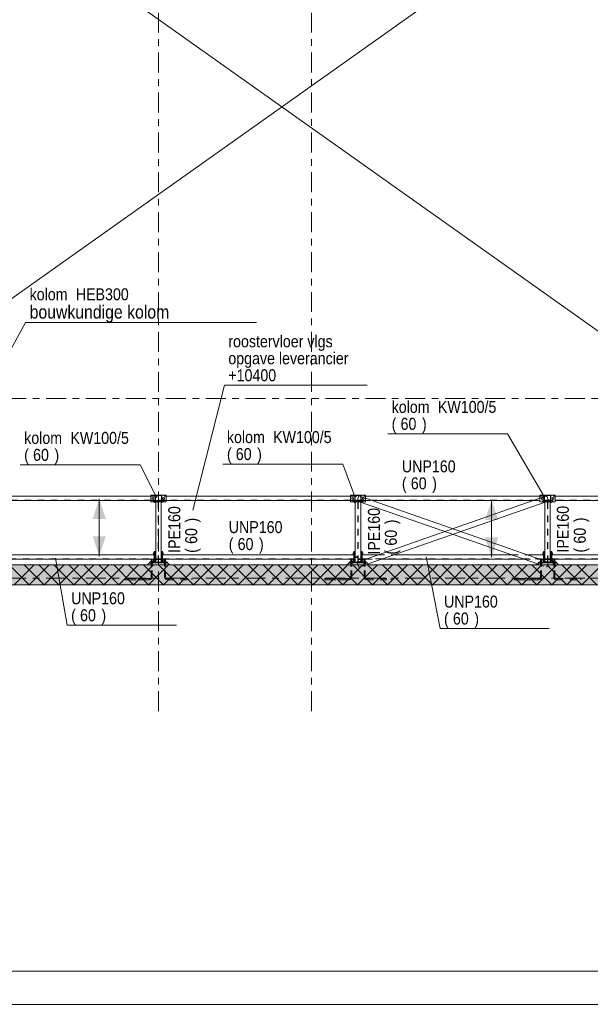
# Model space of a CAD drawing. Header units: millimetres. Extents: x -931 to -90, y -1396 to -802.
# Tile 7 of 29: x -606 to -520, y -1396 to -1248. Entities that reach past the tile are written whole.
import ezdxf

# ---------------------------------------------------------------- set-up
doc = ezdxf.new("R2010")
doc.units = ezdxf.units.MM
for name, pattern in [('XKITLINE00', [0]), ('XKITLINE01', [4, 1, -1, 1, -1]), ('XKITLINE03', [6, 3, -1, 1, -1])]:
    doc.linetypes.add(name, pattern=pattern)
for name, color, linetype, lineweight in [('Bout', 3, 'Continuous', 0), ('Grafisch object', 3, 'Continuous', 0), ('Onderdeel', 2, 'Continuous', 0), ('Onderdeel label', 2, 'Continuous', 0), ('Stramien', 4, 'Continuous', 0), ('Tekening kader', 3, 'Continuous', 0), ('Tekst', 7, 'Continuous', 0)]:
    doc.layers.add(name, color=color, linetype=linetype, lineweight=lineweight)
doc.styles.add('ARIAL', font='arial.ttf')

msp = doc.modelspace()

# ---------------------------------------------------------------- hatches: boundary and pattern name
at = {"layer": 'Grafisch object'}
for points in [[(-594.2, -1320.31), (-593.2, -1323.31), (-595.2, -1323.31)], [(-535.22, -1320.49), (-534.22, -1323.49), (-536.22, -1323.49)], [(-594.2, -1328.92), (-595.2, -1325.92), (-593.2, -1325.92)], [(-535.22, -1329.09), (-536.22, -1326.09), (-534.22, -1326.09)]]:
    msp.add_hatch(color=256, dxfattribs=at).paths.add_polyline_path(points, flags=17)
at = {"layer": 'Onderdeel'}
h = msp.add_hatch(color=256, dxfattribs=at)
h.paths.add_polyline_path([(-584.81, -1320.74), (-585.81, -1320.74), (-585.81, -1319.74), (-584.81, -1319.74)], flags=17)
h.paths.add_polyline_path([(-585.76, -1320.69), (-584.86, -1320.69), (-584.86, -1319.79), (-585.76, -1319.79)])
h = msp.add_hatch(color=256, dxfattribs=at)
h.paths.add_polyline_path([(-554.81, -1320.74), (-555.81, -1320.74), (-555.81, -1319.74), (-554.81, -1319.74)], flags=17)
h.paths.add_polyline_path([(-555.76, -1320.69), (-554.86, -1320.69), (-554.86, -1319.79), (-555.76, -1319.79)])
h = msp.add_hatch(color=256, dxfattribs=at)
h.paths.add_polyline_path([(-526.31, -1320.74), (-527.31, -1320.74), (-527.31, -1319.74), (-526.31, -1319.74)], flags=17)
h.paths.add_polyline_path([(-527.26, -1320.69), (-526.36, -1320.69), (-526.36, -1319.79), (-527.26, -1319.79)])
msp.add_hatch(color=256, dxfattribs=at).paths.add_polyline_path([(-480.82, -1333.21), (-687.81, -1333.21), (-687.81, -1330.21), (-480.82, -1330.21)], flags=17)

# ---------------------------------------------------------------- linework, layer by layer
at = {"layer": 'Bout', "linetype": 'XKITLINE00', "lineweight": 0}
for p, q in [((-586.11, -1320.1), (-586.23, -1320.17)), ((-586.23, -1320.17), (-586.23, -1320.31)), ((-586.23, -1320.31), (-586.11, -1320.38)), ((-585.99, -1320.17), (-586.11, -1320.1)), ((-586.11, -1320.38), (-585.99, -1320.31)), ((-585.99, -1320.31), (-585.99, -1320.17)), ((-584.51, -1320.1), (-584.63, -1320.17)), ((-584.63, -1320.17), (-584.63, -1320.31)), ((-584.63, -1320.31), (-584.51, -1320.38)), ((-584.39, -1320.17), (-584.51, -1320.1)), ((-584.51, -1320.38), (-584.39, -1320.31)), ((-584.39, -1320.31), (-584.39, -1320.17)), ((-556.11, -1320.1), (-556.23, -1320.17)), ((-556.23, -1320.17), (-556.23, -1320.31)), ((-556.23, -1320.31), (-556.11, -1320.38)), ((-555.99, -1320.17), (-556.11, -1320.1)), ((-556.11, -1320.38), (-555.99, -1320.31)), ((-555.99, -1320.31), (-555.99, -1320.17)), ((-554.51, -1320.1), (-554.63, -1320.17)), ((-554.63, -1320.17), (-554.63, -1320.31)), ((-554.63, -1320.31), (-554.51, -1320.38)), ((-554.39, -1320.17), (-554.51, -1320.1)), ((-554.51, -1320.38), (-554.39, -1320.31)), ((-554.39, -1320.31), (-554.39, -1320.17)), ((-527.61, -1320.1), (-527.73, -1320.17)), ((-527.73, -1320.17), (-527.73, -1320.31)), ((-527.73, -1320.31), (-527.61, -1320.38)), ((-527.49, -1320.17), (-527.61, -1320.1)), ((-527.61, -1320.38), (-527.49, -1320.31)), ((-527.49, -1320.31), (-527.49, -1320.17)), ((-526.01, -1320.1), (-526.13, -1320.17)), ((-526.13, -1320.17), (-526.13, -1320.31)), ((-526.13, -1320.31), (-526.01, -1320.38)), ((-525.89, -1320.17), (-526.01, -1320.1)), ((-526.01, -1320.38), (-525.89, -1320.31)), ((-525.89, -1320.31), (-525.89, -1320.17)), ((-585.9, -1320.77), (-585.9, -1320.87)), ((-585.9, -1320.87), (-585.72, -1320.87)), ((-585.83, -1320.87), (-585.83, -1320.77)), ((-584.73, -1320.87), (-584.9, -1320.87)), ((-584.79, -1320.87), (-584.79, -1320.77)), ((-584.73, -1320.77), (-584.73, -1320.87)), ((-555.9, -1320.77), (-555.9, -1320.87)), ((-555.9, -1320.87), (-555.72, -1320.87)), ((-555.83, -1320.87), (-555.83, -1320.77)), ((-554.73, -1320.87), (-554.9, -1320.87)), ((-554.79, -1320.87), (-554.79, -1320.84)), ((-554.73, -1320.87), (-554.73, -1320.87)), ((-527.4, -1320.87), (-527.4, -1320.87)), ((-527.4, -1320.87), (-527.22, -1320.87)), ((-527.33, -1320.87), (-527.33, -1320.84)), ((-526.23, -1320.87), (-526.4, -1320.87)), ((-526.29, -1320.87), (-526.29, -1320.77)), ((-526.23, -1320.77), (-526.23, -1320.87)), ((-586.03, -1328.42), (-585.93, -1328.42)), ((-586.03, -1328.7), (-586.03, -1328.42)), ((-586.03, -1328.49), (-585.93, -1328.49)), ((-586.03, -1328.63), (-585.93, -1328.63)), ((-585.93, -1328.7), (-586.03, -1328.7)), ((-585.83, -1328.48), (-585.82, -1328.48)), ((-585.83, -1328.64), (-585.82, -1328.64)), ((-584.8, -1328.48), (-584.79, -1328.48)), ((-584.8, -1328.64), (-584.79, -1328.64)), ((-584.69, -1328.42), (-584.59, -1328.42)), ((-584.69, -1328.49), (-584.59, -1328.49)), ((-584.69, -1328.63), (-584.59, -1328.63)), ((-584.69, -1328.7), (-584.59, -1328.7)), ((-584.59, -1328.42), (-584.59, -1328.7)), ((-556.03, -1328.42), (-555.93, -1328.42)), ((-556.03, -1328.7), (-556.03, -1328.42)), ((-556.03, -1328.49), (-555.93, -1328.49)), ((-556.03, -1328.63), (-555.93, -1328.63)), ((-555.93, -1328.7), (-556.03, -1328.7)), ((-555.83, -1328.48), (-555.82, -1328.48)), ((-555.83, -1328.64), (-555.82, -1328.64)), ((-554.8, -1328.48), (-554.79, -1328.48)), ((-554.8, -1328.64), (-554.79, -1328.64)), ((-554.69, -1328.42), (-554.59, -1328.42)), ((-554.69, -1328.49), (-554.59, -1328.49)), ((-554.69, -1328.63), (-554.59, -1328.63)), ((-554.69, -1328.7), (-554.59, -1328.7)), ((-554.59, -1328.42), (-554.59, -1328.7)), ((-527.53, -1328.42), (-527.43, -1328.42)), ((-527.53, -1328.7), (-527.53, -1328.42)), ((-527.53, -1328.49), (-527.43, -1328.49)), ((-527.53, -1328.63), (-527.43, -1328.63)), ((-527.43, -1328.7), (-527.53, -1328.7)), ((-527.33, -1328.48), (-527.32, -1328.48)), ((-527.33, -1328.64), (-527.32, -1328.64)), ((-526.3, -1328.48), (-526.29, -1328.48)), ((-526.3, -1328.64), (-526.29, -1328.64)), ((-526.19, -1328.42), (-526.09, -1328.42)), ((-526.19, -1328.49), (-526.09, -1328.49)), ((-526.19, -1328.63), (-526.09, -1328.63)), ((-526.19, -1328.7), (-526.09, -1328.7)), ((-526.09, -1328.42), (-526.09, -1328.7)), ((-586.03, -1329.42), (-585.93, -1329.42)), ((-586.03, -1329.7), (-586.03, -1329.42)), ((-586.03, -1329.49), (-585.93, -1329.49)), ((-586.03, -1329.63), (-585.93, -1329.63)), ((-585.93, -1329.7), (-586.03, -1329.7)), ((-585.83, -1329.48), (-585.82, -1329.48)), ((-585.83, -1329.64), (-585.82, -1329.64)), ((-584.8, -1329.48), (-584.79, -1329.48)), ((-584.8, -1329.64), (-584.79, -1329.64)), ((-584.69, -1329.42), (-584.59, -1329.42)), ((-584.69, -1329.49), (-584.59, -1329.49)), ((-584.69, -1329.63), (-584.59, -1329.63)), ((-584.69, -1329.7), (-584.59, -1329.7)), ((-584.59, -1329.42), (-584.59, -1329.7)), ((-556.03, -1329.42), (-555.93, -1329.42)), ((-556.03, -1329.7), (-556.03, -1329.42)), ((-556.03, -1329.49), (-555.93, -1329.49)), ((-556.03, -1329.63), (-555.93, -1329.63)), ((-555.93, -1329.7), (-556.03, -1329.7)), ((-555.83, -1329.48), (-555.82, -1329.48)), ((-555.83, -1329.64), (-555.82, -1329.64)), ((-554.8, -1329.48), (-554.79, -1329.48)), ((-554.69, -1329.42), (-554.59, -1329.42)), ((-554.69, -1329.49), (-554.59, -1329.49)), ((-554.59, -1329.42), (-554.59, -1329.53)), ((-527.53, -1329.42), (-527.43, -1329.42)), ((-527.53, -1329.42), (-527.53, -1329.53)), ((-527.53, -1329.49), (-527.43, -1329.49)), ((-527.33, -1329.48), (-527.32, -1329.48)), ((-526.3, -1329.48), (-526.29, -1329.48)), ((-526.3, -1329.64), (-526.29, -1329.64)), ((-526.19, -1329.42), (-526.09, -1329.42)), ((-526.19, -1329.49), (-526.09, -1329.49)), ((-526.19, -1329.63), (-526.09, -1329.63)), ((-526.19, -1329.7), (-526.09, -1329.7)), ((-526.09, -1329.42), (-526.09, -1329.7))]:
    msp.add_line(p, q, dxfattribs=at)
at = {"layer": 'Grafisch object', "linetype": 'XKITLINE00', "lineweight": 0}
for p, q in [((-663.81, -1192.51), (-484.22, -1319.91)), ((-663.81, -1330.21), (-484.22, -1202.82)), ((-594.2, -1328.92), (-594.2, -1320.31)), ((-535.22, -1329.09), (-535.22, -1320.49))]:
    msp.add_line(p, q, dxfattribs=at)
at = {"layer": 'Onderdeel', "linetype": 'XKITLINE00', "lineweight": 0}
for p, q in [((-611.16, -1319.91), (-586.46, -1319.91)), ((-586.46, -1319.74), (-585.81, -1319.74)), ((-586.46, -1320.74), (-586.46, -1319.74)), ((-585.81, -1320.74), (-585.81, -1319.74)), ((-585.81, -1319.74), (-584.81, -1319.74)), ((-584.86, -1319.79), (-585.76, -1319.79)), ((-585.76, -1319.79), (-585.76, -1320.69)), ((-584.86, -1320.69), (-584.86, -1319.79)), ((-584.81, -1319.74), (-584.81, -1320.74)), ((-584.81, -1319.74), (-584.16, -1319.74)), ((-584.16, -1320.74), (-584.16, -1319.74)), ((-584.16, -1319.91), (-556.46, -1319.91)), ((-556.46, -1319.74), (-555.81, -1319.74)), ((-556.46, -1320.74), (-556.46, -1319.74)), ((-555.81, -1320.74), (-555.81, -1319.74)), ((-555.81, -1319.74), (-554.81, -1319.74)), ((-554.86, -1319.79), (-555.76, -1319.79)), ((-555.76, -1319.79), (-555.76, -1320.69)), ((-554.86, -1320.69), (-554.86, -1319.79)), ((-554.81, -1319.74), (-554.16, -1319.74)), ((-554.81, -1319.74), (-554.81, -1320.74)), ((-554.38, -1329.46), (-527.96, -1320.22)), ((-554.16, -1320.74), (-554.16, -1319.74)), ((-554.16, -1319.91), (-527.96, -1319.91)), ((-554.16, -1320.22), (-527.75, -1329.46)), ((-527.96, -1319.74), (-527.31, -1319.74)), ((-527.96, -1320.74), (-527.96, -1319.74)), ((-527.31, -1320.74), (-527.31, -1319.74)), ((-527.31, -1319.74), (-526.31, -1319.74)), ((-526.36, -1319.79), (-527.26, -1319.79)), ((-527.26, -1319.79), (-527.26, -1320.69)), ((-526.36, -1320.69), (-526.36, -1319.79)), ((-526.31, -1319.74), (-526.31, -1320.74)), ((-526.31, -1319.74), (-525.66, -1319.74)), ((-525.66, -1320.74), (-525.66, -1319.74)), ((-525.66, -1319.91), (-499.46, -1319.91)), ((-611.16, -1320.56), (-586.46, -1320.56)), ((-586.46, -1320.74), (-585.81, -1320.74)), ((-586.06, -1320.77), (-586.06, -1320.74)), ((-586.06, -1320.77), (-585.72, -1320.77)), ((-584.81, -1320.74), (-585.81, -1320.74)), ((-585.76, -1320.69), (-584.86, -1320.69)), ((-584.9, -1320.77), (-585.72, -1320.77)), ((-585.72, -1320.77), (-585.72, -1329.81)), ((-584.9, -1320.77), (-584.9, -1329.81)), ((-584.9, -1320.77), (-584.56, -1320.77)), ((-584.81, -1320.74), (-584.16, -1320.74)), ((-584.56, -1320.77), (-584.56, -1320.74)), ((-584.16, -1320.56), (-556.46, -1320.56)), ((-556.46, -1320.74), (-555.81, -1320.74)), ((-556.06, -1320.77), (-556.06, -1320.74)), ((-556.06, -1320.77), (-555.72, -1320.77)), ((-554.81, -1320.74), (-555.81, -1320.74)), ((-555.76, -1320.69), (-554.86, -1320.69)), ((-555.72, -1320.77), (-555, -1320.77)), ((-555.72, -1320.77), (-555.72, -1329.81)), ((-555.1, -1320.74), (-528.35, -1330.09)), ((-554.9, -1329.64), (-554.9, -1320.81)), ((-554.81, -1320.74), (-554.16, -1320.74)), ((-553.78, -1330.09), (-527.03, -1320.74)), ((-553.17, -1320.56), (-528.95, -1320.56)), ((-527.96, -1320.74), (-527.31, -1320.74)), ((-526.31, -1320.74), (-527.31, -1320.74)), ((-527.26, -1320.69), (-526.36, -1320.69)), ((-527.22, -1329.64), (-527.22, -1320.81)), ((-526.4, -1320.77), (-527.13, -1320.77)), ((-526.4, -1329.81), (-526.4, -1320.77)), ((-526.4, -1320.77), (-526.06, -1320.77)), ((-526.31, -1320.74), (-525.66, -1320.74)), ((-526.06, -1320.77), (-526.06, -1320.74)), ((-525.66, -1320.56), (-499.46, -1320.56)), ((-611.69, -1328.73), (-585.93, -1328.73)), ((-585.93, -1328.21), (-585.83, -1328.21)), ((-585.93, -1328.73), (-585.93, -1328.21)), ((-585.93, -1329.38), (-585.93, -1328.73)), ((-585.83, -1329.81), (-585.83, -1328.21)), ((-585.82, -1328.21), (-585.72, -1328.21)), ((-585.82, -1329.81), (-585.82, -1328.21)), ((-584.9, -1328.21), (-584.8, -1328.21)), ((-584.8, -1329.81), (-584.8, -1328.21)), ((-584.79, -1328.21), (-584.69, -1328.21)), ((-584.79, -1329.81), (-584.79, -1328.21)), ((-584.69, -1328.73), (-584.69, -1328.21)), ((-584.69, -1329.38), (-584.69, -1328.73)), ((-584.69, -1328.73), (-555.93, -1328.73)), ((-555.93, -1328.21), (-555.83, -1328.21)), ((-555.93, -1328.73), (-555.93, -1328.21)), ((-555.93, -1329.38), (-555.93, -1328.73)), ((-555.83, -1329.81), (-555.83, -1328.21)), ((-555.82, -1328.21), (-555.72, -1328.21)), ((-555.82, -1329.81), (-555.82, -1328.21)), ((-554.9, -1328.21), (-554.8, -1328.21)), ((-554.8, -1329.61), (-554.8, -1328.21)), ((-554.79, -1328.21), (-554.69, -1328.21)), ((-554.79, -1329.6), (-554.79, -1328.21)), ((-554.69, -1328.73), (-554.69, -1328.21)), ((-554.69, -1329.38), (-554.69, -1328.73)), ((-554.69, -1328.73), (-552.31, -1328.73)), ((-549.89, -1328.73), (-532.24, -1328.73)), ((-529.82, -1328.73), (-527.43, -1328.73)), ((-527.43, -1328.21), (-527.33, -1328.21)), ((-527.43, -1328.73), (-527.43, -1328.21)), ((-527.43, -1328.73), (-527.43, -1329.38)), ((-527.33, -1329.6), (-527.33, -1328.21)), ((-527.32, -1328.21), (-527.22, -1328.21)), ((-527.32, -1329.61), (-527.32, -1328.21)), ((-526.4, -1328.21), (-526.3, -1328.21)), ((-526.3, -1329.81), (-526.3, -1328.21)), ((-526.29, -1328.21), (-526.19, -1328.21)), ((-526.29, -1329.81), (-526.29, -1328.21)), ((-526.19, -1328.73), (-526.19, -1328.21)), ((-526.19, -1329.38), (-526.19, -1328.73)), ((-526.19, -1328.73), (-498.93, -1328.73)), ((-687.81, -1330.21), (-480.82, -1330.21)), ((-611.69, -1329.38), (-585.93, -1329.38)), ((-604.75, -1333.21), (-607.75, -1330.21)), ((-606.99, -1333.21), (-603.99, -1330.21)), ((-602.5, -1333.21), (-605.5, -1330.21)), ((-604.75, -1333.21), (-601.75, -1330.21)), ((-600.26, -1333.21), (-603.26, -1330.21)), ((-602.5, -1333.21), (-599.5, -1330.21)), ((-598.01, -1333.21), (-601.01, -1330.21)), ((-600.26, -1333.21), (-597.26, -1330.21)), ((-595.77, -1333.21), (-598.77, -1330.21)), ((-598.01, -1333.21), (-595.01, -1330.21)), ((-593.52, -1333.21), (-596.52, -1330.21)), ((-595.77, -1333.21), (-592.77, -1330.21)), ((-591.28, -1333.21), (-594.28, -1330.21)), ((-593.52, -1333.21), (-590.52, -1330.21)), ((-589.03, -1333.21), (-592.03, -1330.21)), ((-591.28, -1333.21), (-588.28, -1330.21)), ((-586.79, -1333.21), (-589.79, -1330.21)), ((-589.03, -1333.21), (-586.03, -1330.21)), ((-584.54, -1333.21), (-587.54, -1330.21)), ((-586.96, -1330.21), (-586.66, -1329.91)), ((-586.79, -1333.21), (-583.79, -1330.21)), ((-583.96, -1329.81), (-586.66, -1329.81)), ((-586.66, -1329.81), (-586.66, -1329.91)), ((-583.96, -1329.91), (-586.66, -1329.91)), ((-586.66, -1329.91), (-583.96, -1329.91)), ((-586.46, -1329.77), (-586.16, -1329.77)), ((-586.46, -1329.77), (-586.46, -1329.81)), ((-586.45, -1329.65), (-586.18, -1329.65)), ((-586.45, -1329.65), (-586.45, -1329.77)), ((-586.39, -1329.46), (-586.23, -1329.46)), ((-586.39, -1329.65), (-586.39, -1329.46)), ((-586.23, -1329.65), (-586.23, -1329.46)), ((-586.18, -1329.65), (-586.18, -1329.77)), ((-586.16, -1329.77), (-586.16, -1329.81)), ((-585.93, -1329.38), (-585.93, -1329.81)), ((-582.3, -1333.21), (-585.3, -1330.21)), ((-584.69, -1329.38), (-555.93, -1329.38)), ((-584.69, -1329.38), (-584.69, -1329.81)), ((-584.54, -1333.21), (-581.54, -1330.21)), ((-584.46, -1329.77), (-584.16, -1329.77)), ((-584.46, -1329.77), (-584.46, -1329.81)), ((-584.45, -1329.65), (-584.18, -1329.65)), ((-584.45, -1329.65), (-584.45, -1329.77)), ((-584.39, -1329.46), (-584.23, -1329.46)), ((-584.39, -1329.65), (-584.39, -1329.46)), ((-584.23, -1329.65), (-584.23, -1329.46)), ((-584.18, -1329.77), (-584.18, -1329.65)), ((-584.16, -1329.81), (-584.16, -1329.77)), ((-583.96, -1329.81), (-583.96, -1329.91)), ((-583.96, -1329.91), (-583.66, -1330.21)), ((-580.05, -1333.21), (-583.05, -1330.21)), ((-582.3, -1333.21), (-579.3, -1330.21)), ((-577.81, -1333.21), (-580.81, -1330.21)), ((-580.05, -1333.21), (-577.05, -1330.21)), ((-575.56, -1333.21), (-578.56, -1330.21)), ((-577.81, -1333.21), (-574.81, -1330.21)), ((-573.32, -1333.21), (-576.32, -1330.21)), ((-575.56, -1333.21), (-572.56, -1330.21)), ((-571.07, -1333.21), (-574.07, -1330.21)), ((-573.32, -1333.21), (-570.32, -1330.21)), ((-568.83, -1333.21), (-571.83, -1330.21)), ((-571.07, -1333.21), (-568.07, -1330.21)), ((-566.58, -1333.21), (-569.58, -1330.21)), ((-568.83, -1333.21), (-565.83, -1330.21)), ((-564.34, -1333.21), (-567.34, -1330.21)), ((-566.58, -1333.21), (-563.58, -1330.21)), ((-562.09, -1333.21), (-565.09, -1330.21)), ((-564.34, -1333.21), (-561.34, -1330.21)), ((-559.85, -1333.21), (-562.85, -1330.21)), ((-562.09, -1333.21), (-559.09, -1330.21)), ((-557.6, -1333.21), (-560.6, -1330.21)), ((-559.85, -1333.21), (-556.85, -1330.21)), ((-555.36, -1333.21), (-558.36, -1330.21)), ((-557.6, -1333.21), (-554.6, -1330.21)), ((-556.96, -1330.21), (-556.66, -1329.91)), ((-553.96, -1329.81), (-556.66, -1329.81)), ((-556.66, -1329.81), (-556.66, -1329.91)), ((-556.66, -1329.91), (-553.96, -1329.91)), ((-553.96, -1329.91), (-556.66, -1329.91)), ((-556.46, -1329.77), (-556.16, -1329.77)), ((-556.46, -1329.77), (-556.46, -1329.81)), ((-556.45, -1329.65), (-556.18, -1329.65)), ((-556.45, -1329.65), (-556.45, -1329.77)), ((-556.39, -1329.65), (-556.39, -1329.46)), ((-556.39, -1329.46), (-556.23, -1329.46)), ((-556.23, -1329.65), (-556.23, -1329.46)), ((-556.18, -1329.65), (-556.18, -1329.77)), ((-556.16, -1329.77), (-556.16, -1329.81)), ((-553.11, -1333.21), (-556.11, -1330.21)), ((-555.93, -1329.38), (-555.93, -1329.81)), ((-555.38, -1329.81), (-554.39, -1329.46)), ((-555.36, -1333.21), (-552.36, -1330.21)), ((-554.69, -1329.38), (-554.17, -1329.38)), ((-554.69, -1329.38), (-554.69, -1329.57)), ((-554.46, -1329.77), (-554.16, -1329.77)), ((-554.46, -1329.77), (-554.46, -1329.81)), ((-554.45, -1329.65), (-554.18, -1329.65)), ((-554.45, -1329.65), (-554.45, -1329.77)), ((-554.39, -1329.46), (-554.23, -1329.46)), ((-554.39, -1329.65), (-554.39, -1329.46)), ((-554.23, -1329.65), (-554.23, -1329.46)), ((-554.18, -1329.77), (-554.18, -1329.65)), ((-554.16, -1329.81), (-554.16, -1329.77)), ((-553.96, -1329.81), (-553.96, -1329.91)), ((-553.96, -1329.91), (-553.66, -1330.21)), ((-550.87, -1333.21), (-553.87, -1330.21)), ((-553.11, -1333.21), (-550.11, -1330.21)), ((-551.74, -1329.38), (-530.38, -1329.38)), ((-548.62, -1333.21), (-551.62, -1330.21)), ((-550.87, -1333.21), (-547.87, -1330.21)), ((-546.38, -1333.21), (-549.38, -1330.21)), ((-548.62, -1333.21), (-545.62, -1330.21)), ((-544.13, -1333.21), (-547.13, -1330.21)), ((-546.38, -1333.21), (-543.37, -1330.21)), ((-541.88, -1333.21), (-544.88, -1330.21)), ((-544.13, -1333.21), (-541.13, -1330.21)), ((-539.64, -1333.21), (-542.64, -1330.21)), ((-541.88, -1333.21), (-538.88, -1330.21)), ((-537.39, -1333.21), (-540.39, -1330.21)), ((-539.64, -1333.21), (-536.64, -1330.21)), ((-535.15, -1333.21), (-538.15, -1330.21)), ((-537.39, -1333.21), (-534.39, -1330.21)), ((-532.9, -1333.21), (-535.9, -1330.21)), ((-535.15, -1333.21), (-532.15, -1330.21)), ((-530.66, -1333.21), (-533.66, -1330.21)), ((-532.9, -1333.21), (-529.9, -1330.21)), ((-528.41, -1333.21), (-531.41, -1330.21)), ((-530.66, -1333.21), (-527.66, -1330.21)), ((-526.17, -1333.21), (-529.17, -1330.21)), ((-528.46, -1330.21), (-528.16, -1329.91)), ((-528.41, -1333.21), (-525.41, -1330.21)), ((-525.46, -1329.81), (-528.16, -1329.81)), ((-528.16, -1329.81), (-528.16, -1329.91)), ((-525.46, -1329.91), (-528.16, -1329.91)), ((-528.16, -1329.91), (-525.46, -1329.91)), ((-527.43, -1329.38), (-527.96, -1329.38)), ((-527.96, -1329.77), (-527.66, -1329.77)), ((-527.96, -1329.77), (-527.96, -1329.81)), ((-527.95, -1329.65), (-527.68, -1329.65)), ((-527.95, -1329.65), (-527.95, -1329.77)), ((-527.89, -1329.65), (-527.89, -1329.46)), ((-527.89, -1329.46), (-527.73, -1329.46)), ((-527.73, -1329.65), (-527.73, -1329.46)), ((-527.73, -1329.46), (-526.75, -1329.81)), ((-527.68, -1329.65), (-527.68, -1329.77)), ((-527.66, -1329.77), (-527.66, -1329.81)), ((-527.43, -1329.38), (-527.43, -1329.57)), ((-523.92, -1333.21), (-526.92, -1330.21)), ((-526.19, -1329.38), (-498.93, -1329.38)), ((-526.19, -1329.38), (-526.19, -1329.81)), ((-526.17, -1333.21), (-523.17, -1330.21)), ((-525.96, -1329.77), (-525.66, -1329.77)), ((-525.96, -1329.77), (-525.96, -1329.81)), ((-525.95, -1329.65), (-525.68, -1329.65)), ((-525.95, -1329.65), (-525.95, -1329.77)), ((-525.89, -1329.46), (-525.73, -1329.46)), ((-525.89, -1329.65), (-525.89, -1329.46)), ((-525.73, -1329.65), (-525.73, -1329.46)), ((-525.68, -1329.77), (-525.68, -1329.65)), ((-525.66, -1329.81), (-525.66, -1329.77)), ((-525.46, -1329.81), (-525.46, -1329.91)), ((-525.46, -1329.91), (-525.16, -1330.21)), ((-521.68, -1333.21), (-524.68, -1330.21)), ((-523.92, -1333.21), (-520.92, -1330.21)), ((-519.43, -1333.21), (-522.43, -1330.21)), ((-521.68, -1333.21), (-518.68, -1330.21)), ((-480.82, -1333.21), (-687.81, -1333.21))]:
    msp.add_line(p, q, dxfattribs=at)
at = {"layer": 'Onderdeel', "linetype": 'XKITLINE01', "lineweight": 0}
for p, q in [((-586.46, -1319.91), (-584.16, -1319.91)), ((-585.81, -1319.74), (-584.81, -1319.74)), ((-556.46, -1319.91), (-554.16, -1319.91)), ((-555.81, -1319.74), (-554.81, -1319.74)), ((-555.45, -1320.62), (-555.18, -1319.86)), ((-555.18, -1319.86), (-554.16, -1320.22)), ((-527.96, -1320.22), (-526.95, -1319.86)), ((-527.96, -1319.91), (-525.66, -1319.91)), ((-527.31, -1319.74), (-526.31, -1319.74)), ((-526.68, -1320.62), (-526.95, -1319.86)), ((-613.46, -1320.49), (-484.22, -1320.49)), ((-586.46, -1320.56), (-584.16, -1320.56)), ((-586.06, -1320.56), (-586.06, -1320.66)), ((-584.56, -1320.56), (-586.06, -1320.56)), ((-586.06, -1320.66), (-584.56, -1320.66)), ((-584.56, -1320.67), (-586.06, -1320.67)), ((-586.06, -1320.67), (-586.06, -1320.74)), ((-585.81, -1320.74), (-584.81, -1320.74)), ((-585.72, -1320.77), (-584.9, -1320.77)), ((-585.34, -1329.81), (-585.34, -1320.77)), ((-585.29, -1329.81), (-585.29, -1320.77)), ((-584.56, -1320.66), (-584.56, -1320.56)), ((-584.56, -1320.74), (-584.56, -1320.67)), ((-556.46, -1320.56), (-553.17, -1320.56)), ((-556.06, -1320.56), (-556.06, -1320.66)), ((-554.56, -1320.56), (-556.06, -1320.56)), ((-556.06, -1320.66), (-554.56, -1320.66)), ((-554.56, -1320.67), (-556.06, -1320.67)), ((-556.06, -1320.67), (-556.06, -1320.74)), ((-555.81, -1320.74), (-554.81, -1320.74)), ((-555.72, -1320.77), (-554.56, -1320.77)), ((-555.45, -1320.62), (-555.1, -1320.74)), ((-555.34, -1329.81), (-555.34, -1320.77)), ((-555.29, -1329.81), (-555.29, -1320.77)), ((-555, -1320.77), (-554.9, -1320.77)), ((-554.9, -1320.77), (-554.9, -1320.81)), ((-554.56, -1320.66), (-554.56, -1320.56)), ((-554.56, -1320.77), (-554.56, -1320.67)), ((-528.95, -1320.56), (-525.66, -1320.56)), ((-527.56, -1320.56), (-527.56, -1320.66)), ((-526.06, -1320.56), (-527.56, -1320.56)), ((-527.56, -1320.66), (-526.06, -1320.66)), ((-527.56, -1320.67), (-527.56, -1320.77)), ((-527.56, -1320.67), (-526.06, -1320.67)), ((-527.56, -1320.77), (-526.4, -1320.77)), ((-527.31, -1320.74), (-526.31, -1320.74)), ((-527.22, -1320.77), (-527.13, -1320.77)), ((-527.22, -1320.81), (-527.22, -1320.77)), ((-527.03, -1320.74), (-526.68, -1320.62)), ((-526.84, -1329.81), (-526.84, -1320.77)), ((-526.79, -1329.81), (-526.79, -1320.77)), ((-526.06, -1320.66), (-526.06, -1320.56)), ((-526.06, -1320.74), (-526.06, -1320.67)), ((-611.69, -1329.31), (-585.93, -1329.31)), ((-585.93, -1328.73), (-585.93, -1329.38)), ((-585.72, -1328.21), (-585.72, -1329.91)), ((-585.69, -1329.3), (-585.34, -1329.3)), ((-585.69, -1329.4), (-585.69, -1329.3)), ((-585.44, -1329.4), (-585.44, -1329.3)), ((-585.34, -1329.3), (-585.34, -1329.4)), ((-585.29, -1329.4), (-585.29, -1329.3)), ((-585.29, -1329.3), (-584.94, -1329.3)), ((-585.19, -1329.4), (-585.19, -1329.3)), ((-584.94, -1329.3), (-584.94, -1329.4)), ((-584.9, -1329.91), (-584.9, -1328.21)), ((-584.69, -1328.73), (-584.69, -1329.38)), ((-584.69, -1329.31), (-555.93, -1329.31)), ((-555.93, -1328.73), (-555.93, -1329.38)), ((-555.72, -1328.21), (-555.72, -1329.91)), ((-555.69, -1329.01), (-555.34, -1329.01)), ((-555.69, -1329.11), (-555.69, -1329.01)), ((-555.34, -1329.11), (-555.69, -1329.11)), ((-555.44, -1329.11), (-555.44, -1329.01)), ((-555.34, -1329.01), (-555.34, -1329.11)), ((-555.29, -1329.4), (-555.29, -1329.3)), ((-555.29, -1329.3), (-554.94, -1329.3)), ((-555.19, -1329.4), (-555.19, -1329.3)), ((-554.94, -1329.3), (-554.94, -1329.4)), ((-554.9, -1329.91), (-554.9, -1328.21)), ((-554.69, -1328.73), (-554.69, -1329.38)), ((-554.69, -1329.31), (-527.43, -1329.31)), ((-552.31, -1328.73), (-549.89, -1328.73)), ((-532.24, -1328.73), (-529.82, -1328.73)), ((-527.43, -1328.73), (-527.43, -1329.38)), ((-527.22, -1328.21), (-527.22, -1329.91)), ((-527.19, -1329.3), (-526.84, -1329.3)), ((-527.19, -1329.4), (-527.19, -1329.3)), ((-526.94, -1329.4), (-526.94, -1329.3)), ((-526.84, -1329.3), (-526.84, -1329.4)), ((-526.79, -1329.4), (-526.79, -1329.3)), ((-526.79, -1329.3), (-526.44, -1329.3)), ((-526.69, -1329.4), (-526.69, -1329.3)), ((-526.44, -1329.3), (-526.44, -1329.4)), ((-526.4, -1329.91), (-526.4, -1328.21)), ((-526.19, -1328.73), (-526.19, -1329.38)), ((-526.19, -1329.31), (-498.93, -1329.31)), ((-583.66, -1330.21), (-586.96, -1330.21)), ((-586.16, -1329.77), (-586.46, -1329.77)), ((-586.46, -1329.77), (-586.46, -1329.81)), ((-586.46, -1329.81), (-586.16, -1329.81)), ((-586.16, -1329.81), (-586.46, -1329.81)), ((-586.46, -1329.91), (-586.16, -1329.91)), ((-586.46, -1329.91), (-586.46, -1329.95)), ((-586.16, -1329.91), (-586.46, -1329.91)), ((-586.46, -1329.91), (-586.46, -1329.95)), ((-586.46, -1329.95), (-586.16, -1329.95)), ((-586.16, -1329.95), (-586.46, -1329.95)), ((-586.18, -1329.65), (-586.45, -1329.65)), ((-586.45, -1329.65), (-586.45, -1329.77)), ((-586.45, -1329.77), (-586.18, -1329.77)), ((-586.18, -1329.77), (-586.45, -1329.77)), ((-586.45, -1329.95), (-586.18, -1329.95)), ((-586.45, -1329.95), (-586.45, -1330.07)), ((-586.18, -1329.95), (-586.45, -1329.95)), ((-586.45, -1329.95), (-586.45, -1330.07)), ((-586.45, -1330.07), (-586.18, -1330.07)), ((-586.18, -1330.07), (-586.45, -1330.07)), ((-586.23, -1329.46), (-586.39, -1329.46)), ((-586.39, -1329.46), (-586.39, -1332.06)), ((-586.39, -1332.06), (-586.39, -1329.65)), ((-586.23, -1329.46), (-586.23, -1332.06)), ((-586.23, -1332.06), (-586.23, -1329.65)), ((-586.18, -1329.65), (-586.18, -1329.77)), ((-586.18, -1329.95), (-586.18, -1330.07)), ((-586.18, -1329.95), (-586.18, -1330.07)), ((-586.16, -1329.77), (-586.16, -1329.81)), ((-586.16, -1329.91), (-586.16, -1329.95)), ((-586.16, -1329.91), (-586.16, -1329.95)), ((-585.93, -1329.91), (-585.93, -1329.81)), ((-585.83, -1329.91), (-585.93, -1329.91)), ((-585.83, -1329.91), (-585.83, -1329.81)), ((-585.82, -1329.91), (-585.82, -1329.81)), ((-585.72, -1329.91), (-585.82, -1329.91)), ((-585.72, -1329.81), (-584.9, -1329.81)), ((-585.34, -1329.4), (-585.69, -1329.4)), ((-584.94, -1329.4), (-585.29, -1329.4)), ((-584.8, -1329.91), (-584.9, -1329.91)), ((-584.8, -1329.81), (-584.8, -1329.91)), ((-584.79, -1329.91), (-584.79, -1329.81)), ((-584.69, -1329.91), (-584.79, -1329.91)), ((-584.69, -1329.81), (-584.69, -1329.91)), ((-584.46, -1329.77), (-584.16, -1329.77)), ((-584.46, -1329.77), (-584.46, -1329.81)), ((-584.46, -1329.81), (-584.16, -1329.81)), ((-584.46, -1329.81), (-584.16, -1329.81)), ((-584.16, -1329.91), (-584.46, -1329.91)), ((-584.46, -1329.91), (-584.46, -1329.95)), ((-584.46, -1329.91), (-584.16, -1329.91)), ((-584.46, -1329.91), (-584.46, -1329.95)), ((-584.16, -1329.95), (-584.46, -1329.95)), ((-584.46, -1329.95), (-584.16, -1329.95)), ((-584.45, -1329.65), (-584.18, -1329.65)), ((-584.45, -1329.65), (-584.45, -1329.77)), ((-584.45, -1329.77), (-584.18, -1329.77)), ((-584.45, -1329.77), (-584.18, -1329.77)), ((-584.18, -1329.95), (-584.45, -1329.95)), ((-584.45, -1329.95), (-584.45, -1330.07)), ((-584.45, -1329.95), (-584.18, -1329.95)), ((-584.45, -1329.95), (-584.45, -1330.07)), ((-584.18, -1330.07), (-584.45, -1330.07)), ((-584.45, -1330.07), (-584.18, -1330.07)), ((-584.39, -1329.46), (-584.23, -1329.46)), ((-584.39, -1329.46), (-584.39, -1332.06)), ((-584.39, -1332.06), (-584.39, -1329.65)), ((-584.23, -1329.46), (-584.23, -1332.06)), ((-584.23, -1332.06), (-584.23, -1329.65)), ((-584.18, -1329.65), (-584.18, -1329.77)), ((-584.18, -1329.95), (-584.18, -1330.07)), ((-584.18, -1329.95), (-584.18, -1330.07)), ((-584.16, -1329.77), (-584.16, -1329.81)), ((-584.16, -1329.91), (-584.16, -1329.95)), ((-584.16, -1329.91), (-584.16, -1329.95)), ((-553.66, -1330.21), (-556.96, -1330.21)), ((-556.16, -1329.77), (-556.46, -1329.77)), ((-556.46, -1329.77), (-556.46, -1329.81)), ((-556.46, -1329.81), (-556.16, -1329.81)), ((-556.16, -1329.81), (-556.46, -1329.81)), ((-556.46, -1329.91), (-556.16, -1329.91)), ((-556.46, -1329.91), (-556.46, -1329.95)), ((-556.16, -1329.91), (-556.46, -1329.91)), ((-556.46, -1329.91), (-556.46, -1329.95)), ((-556.46, -1329.95), (-556.16, -1329.95)), ((-556.16, -1329.95), (-556.46, -1329.95)), ((-556.18, -1329.65), (-556.45, -1329.65)), ((-556.45, -1329.65), (-556.45, -1329.77)), ((-556.45, -1329.77), (-556.18, -1329.77)), ((-556.18, -1329.77), (-556.45, -1329.77)), ((-556.45, -1329.95), (-556.18, -1329.95)), ((-556.45, -1329.95), (-556.45, -1330.07)), ((-556.18, -1329.95), (-556.45, -1329.95)), ((-556.45, -1329.95), (-556.45, -1330.07)), ((-556.45, -1330.07), (-556.18, -1330.07)), ((-556.18, -1330.07), (-556.45, -1330.07)), ((-556.23, -1329.46), (-556.39, -1329.46)), ((-556.39, -1329.46), (-556.39, -1332.06)), ((-556.39, -1332.06), (-556.39, -1329.65)), ((-556.23, -1329.46), (-556.23, -1332.06)), ((-556.23, -1332.06), (-556.23, -1329.65)), ((-556.18, -1329.65), (-556.18, -1329.77)), ((-556.18, -1329.95), (-556.18, -1330.07)), ((-556.18, -1329.95), (-556.18, -1330.07)), ((-556.16, -1329.77), (-556.16, -1329.81)), ((-556.16, -1329.91), (-556.16, -1329.95)), ((-556.16, -1329.91), (-556.16, -1329.95)), ((-555.93, -1329.91), (-555.93, -1329.81)), ((-555.83, -1329.91), (-555.93, -1329.91)), ((-555.83, -1329.91), (-555.83, -1329.81)), ((-555.82, -1329.91), (-555.82, -1329.81)), ((-555.72, -1329.91), (-555.82, -1329.91)), ((-555.72, -1329.81), (-554.9, -1329.81)), ((-555.45, -1329.83), (-555.38, -1329.81)), ((-555.18, -1330.59), (-555.45, -1329.83)), ((-554.94, -1329.4), (-555.29, -1329.4)), ((-555.18, -1330.59), (-553.78, -1330.09)), ((-554.9, -1329.81), (-554.9, -1329.64)), ((-554.8, -1329.91), (-554.9, -1329.91)), ((-554.8, -1329.61), (-554.8, -1329.91)), ((-554.79, -1329.91), (-554.79, -1329.6)), ((-554.69, -1329.91), (-554.79, -1329.91)), ((-554.69, -1329.57), (-554.69, -1329.91)), ((-554.46, -1329.77), (-554.16, -1329.77)), ((-554.46, -1329.77), (-554.46, -1329.81)), ((-554.46, -1329.81), (-554.16, -1329.81)), ((-554.46, -1329.81), (-554.16, -1329.81)), ((-554.16, -1329.91), (-554.46, -1329.91)), ((-554.46, -1329.91), (-554.46, -1329.95)), ((-554.46, -1329.91), (-554.16, -1329.91)), ((-554.46, -1329.91), (-554.46, -1329.95)), ((-554.16, -1329.95), (-554.46, -1329.95)), ((-554.46, -1329.95), (-554.16, -1329.95)), ((-554.45, -1329.65), (-554.18, -1329.65)), ((-554.45, -1329.65), (-554.45, -1329.77)), ((-554.45, -1329.77), (-554.18, -1329.77)), ((-554.45, -1329.77), (-554.18, -1329.77)), ((-554.18, -1329.95), (-554.45, -1329.95)), ((-554.45, -1329.95), (-554.45, -1330.07)), ((-554.45, -1329.95), (-554.18, -1329.95)), ((-554.45, -1329.95), (-554.45, -1330.07)), ((-554.18, -1330.07), (-554.45, -1330.07)), ((-554.45, -1330.07), (-554.18, -1330.07)), ((-554.39, -1329.46), (-554.23, -1329.46)), ((-554.39, -1329.46), (-554.39, -1332.06)), ((-554.39, -1329.46), (-554.38, -1329.46)), ((-554.39, -1332.06), (-554.39, -1329.65)), ((-554.23, -1329.46), (-554.23, -1332.06)), ((-554.23, -1332.06), (-554.23, -1329.65)), ((-554.18, -1329.65), (-554.18, -1329.77)), ((-554.18, -1329.95), (-554.18, -1330.07)), ((-554.18, -1329.95), (-554.18, -1330.07)), ((-554.17, -1329.38), (-551.74, -1329.38)), ((-554.16, -1329.77), (-554.16, -1329.81)), ((-554.16, -1329.91), (-554.16, -1329.95)), ((-554.16, -1329.91), (-554.16, -1329.95)), ((-530.38, -1329.38), (-527.96, -1329.38)), ((-525.16, -1330.21), (-528.46, -1330.21)), ((-528.35, -1330.09), (-526.95, -1330.59)), ((-527.66, -1329.77), (-527.96, -1329.77)), ((-527.96, -1329.77), (-527.96, -1329.81)), ((-527.96, -1329.81), (-527.66, -1329.81)), ((-527.66, -1329.81), (-527.96, -1329.81)), ((-527.96, -1329.91), (-527.66, -1329.91)), ((-527.96, -1329.91), (-527.96, -1329.95)), ((-527.66, -1329.91), (-527.96, -1329.91)), ((-527.96, -1329.91), (-527.96, -1329.95)), ((-527.96, -1329.95), (-527.66, -1329.95)), ((-527.66, -1329.95), (-527.96, -1329.95)), ((-527.68, -1329.65), (-527.95, -1329.65)), ((-527.95, -1329.65), (-527.95, -1329.77)), ((-527.95, -1329.77), (-527.68, -1329.77)), ((-527.68, -1329.77), (-527.95, -1329.77)), ((-527.95, -1329.95), (-527.68, -1329.95)), ((-527.95, -1329.95), (-527.95, -1330.07)), ((-527.68, -1329.95), (-527.95, -1329.95)), ((-527.95, -1329.95), (-527.95, -1330.07)), ((-527.95, -1330.07), (-527.68, -1330.07)), ((-527.68, -1330.07), (-527.95, -1330.07)), ((-527.73, -1329.46), (-527.89, -1329.46)), ((-527.89, -1329.46), (-527.89, -1332.06)), ((-527.89, -1332.06), (-527.89, -1329.65)), ((-527.75, -1329.46), (-527.73, -1329.46)), ((-527.73, -1329.46), (-527.73, -1332.06)), ((-527.73, -1332.06), (-527.73, -1329.65)), ((-527.68, -1329.65), (-527.68, -1329.77)), ((-527.68, -1329.95), (-527.68, -1330.07)), ((-527.68, -1329.95), (-527.68, -1330.07)), ((-527.66, -1329.77), (-527.66, -1329.81)), ((-527.66, -1329.91), (-527.66, -1329.95)), ((-527.66, -1329.91), (-527.66, -1329.95)), ((-527.43, -1329.91), (-527.43, -1329.57)), ((-527.33, -1329.91), (-527.43, -1329.91)), ((-527.33, -1329.91), (-527.33, -1329.6)), ((-527.32, -1329.91), (-527.32, -1329.61)), ((-527.22, -1329.91), (-527.32, -1329.91)), ((-527.22, -1329.64), (-527.22, -1329.81)), ((-527.22, -1329.81), (-526.4, -1329.81)), ((-526.84, -1329.4), (-527.19, -1329.4)), ((-526.95, -1330.59), (-526.68, -1329.83)), ((-526.44, -1329.4), (-526.79, -1329.4)), ((-526.75, -1329.81), (-526.68, -1329.83)), ((-526.3, -1329.91), (-526.4, -1329.91)), ((-526.3, -1329.81), (-526.3, -1329.91)), ((-526.29, -1329.91), (-526.29, -1329.81)), ((-526.19, -1329.91), (-526.29, -1329.91)), ((-526.19, -1329.81), (-526.19, -1329.91)), ((-525.96, -1329.77), (-525.66, -1329.77)), ((-525.96, -1329.77), (-525.96, -1329.81)), ((-525.96, -1329.81), (-525.66, -1329.81)), ((-525.96, -1329.81), (-525.66, -1329.81)), ((-525.66, -1329.91), (-525.96, -1329.91)), ((-525.96, -1329.91), (-525.96, -1329.95)), ((-525.96, -1329.91), (-525.66, -1329.91)), ((-525.96, -1329.91), (-525.96, -1329.95)), ((-525.66, -1329.95), (-525.96, -1329.95)), ((-525.96, -1329.95), (-525.66, -1329.95)), ((-525.95, -1329.65), (-525.68, -1329.65)), ((-525.95, -1329.65), (-525.95, -1329.77)), ((-525.95, -1329.77), (-525.68, -1329.77)), ((-525.95, -1329.77), (-525.68, -1329.77)), ((-525.68, -1329.95), (-525.95, -1329.95)), ((-525.95, -1329.95), (-525.95, -1330.07)), ((-525.95, -1329.95), (-525.68, -1329.95)), ((-525.95, -1329.95), (-525.95, -1330.07)), ((-525.68, -1330.07), (-525.95, -1330.07)), ((-525.95, -1330.07), (-525.68, -1330.07)), ((-525.89, -1329.46), (-525.73, -1329.46)), ((-525.89, -1329.46), (-525.89, -1332.06)), ((-525.89, -1332.06), (-525.89, -1329.65)), ((-525.73, -1329.46), (-525.73, -1332.06)), ((-525.73, -1332.06), (-525.73, -1329.65)), ((-525.68, -1329.65), (-525.68, -1329.77)), ((-525.68, -1329.95), (-525.68, -1330.07)), ((-525.68, -1329.95), (-525.68, -1330.07)), ((-525.66, -1329.77), (-525.66, -1329.81)), ((-525.66, -1329.91), (-525.66, -1329.95)), ((-525.66, -1329.91), (-525.66, -1329.95)), ((-586.63, -1332.3), (-586.54, -1332.28)), ((-586.63, -1332.3), (-586.54, -1332.28)), ((-586.54, -1332.28), (-586.46, -1332.23)), ((-586.54, -1332.28), (-586.46, -1332.23)), ((-586.46, -1332.23), (-586.41, -1332.15)), ((-586.46, -1332.23), (-586.41, -1332.15)), ((-586.41, -1332.15), (-586.39, -1332.06)), ((-586.41, -1332.15), (-586.39, -1332.06)), ((-586.35, -1332.34), (-586.26, -1332.21)), ((-586.35, -1332.34), (-586.26, -1332.21)), ((-586.26, -1332.21), (-586.23, -1332.06)), ((-586.26, -1332.21), (-586.23, -1332.06)), ((-584.36, -1332.21), (-584.39, -1332.06)), ((-584.36, -1332.21), (-584.39, -1332.06)), ((-584.28, -1332.34), (-584.36, -1332.21)), ((-584.28, -1332.34), (-584.36, -1332.21)), ((-584.22, -1332.15), (-584.23, -1332.06)), ((-584.22, -1332.15), (-584.23, -1332.06)), ((-584.16, -1332.23), (-584.22, -1332.15)), ((-584.16, -1332.23), (-584.22, -1332.15)), ((-584.09, -1332.28), (-584.16, -1332.23)), ((-584.09, -1332.28), (-584.16, -1332.23)), ((-584.09, -1332.28), (-583.99, -1332.3)), ((-584.09, -1332.28), (-583.99, -1332.3)), ((-556.63, -1332.3), (-556.54, -1332.28)), ((-556.63, -1332.3), (-556.54, -1332.28)), ((-556.54, -1332.28), (-556.46, -1332.23)), ((-556.54, -1332.28), (-556.46, -1332.23)), ((-556.46, -1332.23), (-556.41, -1332.15)), ((-556.46, -1332.23), (-556.41, -1332.15)), ((-556.41, -1332.15), (-556.39, -1332.06)), ((-556.41, -1332.15), (-556.39, -1332.06)), ((-556.35, -1332.34), (-556.26, -1332.21)), ((-556.35, -1332.34), (-556.26, -1332.21)), ((-556.26, -1332.21), (-556.23, -1332.06)), ((-556.26, -1332.21), (-556.23, -1332.06)), ((-554.36, -1332.21), (-554.39, -1332.06)), ((-554.36, -1332.21), (-554.39, -1332.06)), ((-554.28, -1332.34), (-554.36, -1332.21)), ((-554.28, -1332.34), (-554.36, -1332.21)), ((-554.22, -1332.15), (-554.23, -1332.06)), ((-554.22, -1332.15), (-554.23, -1332.06)), ((-554.16, -1332.23), (-554.22, -1332.15)), ((-554.16, -1332.23), (-554.22, -1332.15)), ((-554.09, -1332.28), (-554.16, -1332.23)), ((-554.09, -1332.28), (-554.16, -1332.23)), ((-554.09, -1332.28), (-553.99, -1332.3)), ((-554.09, -1332.28), (-553.99, -1332.3)), ((-528.13, -1332.3), (-528.04, -1332.28)), ((-528.13, -1332.3), (-528.04, -1332.28)), ((-528.04, -1332.28), (-527.96, -1332.23)), ((-528.04, -1332.28), (-527.96, -1332.23)), ((-527.96, -1332.23), (-527.91, -1332.15)), ((-527.96, -1332.23), (-527.91, -1332.15)), ((-527.91, -1332.15), (-527.89, -1332.06)), ((-527.91, -1332.15), (-527.89, -1332.06)), ((-527.85, -1332.34), (-527.76, -1332.21)), ((-527.85, -1332.34), (-527.76, -1332.21)), ((-527.76, -1332.21), (-527.73, -1332.06)), ((-527.76, -1332.21), (-527.73, -1332.06)), ((-525.86, -1332.21), (-525.89, -1332.06)), ((-525.86, -1332.21), (-525.89, -1332.06)), ((-525.78, -1332.34), (-525.86, -1332.21)), ((-525.78, -1332.34), (-525.86, -1332.21)), ((-525.72, -1332.15), (-525.73, -1332.06)), ((-525.72, -1332.15), (-525.73, -1332.06)), ((-525.66, -1332.23), (-525.72, -1332.15)), ((-525.66, -1332.23), (-525.72, -1332.15)), ((-525.59, -1332.28), (-525.66, -1332.23)), ((-525.59, -1332.28), (-525.66, -1332.23)), ((-525.59, -1332.28), (-525.49, -1332.3)), ((-525.59, -1332.28), (-525.49, -1332.3)), ((-586.63, -1332.3), (-590.31, -1332.3)), ((-590.31, -1332.3), (-590.31, -1332.46)), ((-590.31, -1332.3), (-586.63, -1332.3)), ((-590.31, -1332.46), (-590.31, -1332.3)), ((-590.31, -1332.46), (-586.63, -1332.46)), ((-586.63, -1332.46), (-590.31, -1332.46)), ((-586.63, -1332.46), (-586.48, -1332.43)), ((-586.63, -1332.46), (-586.48, -1332.43)), ((-586.48, -1332.43), (-586.35, -1332.34)), ((-586.48, -1332.43), (-586.35, -1332.34)), ((-584.15, -1332.43), (-584.28, -1332.34)), ((-584.15, -1332.43), (-584.28, -1332.34)), ((-584.15, -1332.43), (-583.99, -1332.46)), ((-584.15, -1332.43), (-583.99, -1332.46)), ((-583.99, -1332.3), (-580.31, -1332.3)), ((-583.99, -1332.3), (-580.31, -1332.3)), ((-583.99, -1332.46), (-580.31, -1332.46)), ((-583.99, -1332.46), (-580.31, -1332.46)), ((-580.31, -1332.3), (-580.31, -1332.46)), ((-580.31, -1332.46), (-580.31, -1332.3)), ((-556.63, -1332.3), (-560.31, -1332.3)), ((-560.31, -1332.3), (-560.31, -1332.46)), ((-560.31, -1332.3), (-556.63, -1332.3)), ((-560.31, -1332.46), (-560.31, -1332.3)), ((-560.31, -1332.46), (-556.63, -1332.46)), ((-556.63, -1332.46), (-560.31, -1332.46)), ((-556.63, -1332.46), (-556.48, -1332.43)), ((-556.63, -1332.46), (-556.48, -1332.43)), ((-556.48, -1332.43), (-556.35, -1332.34)), ((-556.48, -1332.43), (-556.35, -1332.34)), ((-554.15, -1332.43), (-554.28, -1332.34)), ((-554.15, -1332.43), (-554.28, -1332.34)), ((-554.15, -1332.43), (-553.99, -1332.46)), ((-554.15, -1332.43), (-553.99, -1332.46)), ((-553.99, -1332.3), (-550.31, -1332.3)), ((-553.99, -1332.3), (-550.31, -1332.3)), ((-553.99, -1332.46), (-550.31, -1332.46)), ((-553.99, -1332.46), (-550.31, -1332.46)), ((-550.31, -1332.3), (-550.31, -1332.46)), ((-550.31, -1332.46), (-550.31, -1332.3)), ((-528.13, -1332.3), (-531.81, -1332.3)), ((-531.81, -1332.3), (-531.81, -1332.46)), ((-531.81, -1332.3), (-528.13, -1332.3)), ((-531.81, -1332.46), (-531.81, -1332.3)), ((-531.81, -1332.46), (-528.13, -1332.46)), ((-528.13, -1332.46), (-531.81, -1332.46)), ((-528.13, -1332.46), (-527.98, -1332.43)), ((-528.13, -1332.46), (-527.98, -1332.43)), ((-527.98, -1332.43), (-527.85, -1332.34)), ((-527.98, -1332.43), (-527.85, -1332.34)), ((-525.65, -1332.43), (-525.78, -1332.34)), ((-525.65, -1332.43), (-525.78, -1332.34)), ((-525.65, -1332.43), (-525.49, -1332.46)), ((-525.65, -1332.43), (-525.49, -1332.46)), ((-525.49, -1332.3), (-521.81, -1332.3)), ((-525.49, -1332.3), (-521.81, -1332.3)), ((-525.49, -1332.46), (-521.81, -1332.46)), ((-525.49, -1332.46), (-521.81, -1332.46)), ((-521.81, -1332.3), (-521.81, -1332.46)), ((-521.81, -1332.46), (-521.81, -1332.3))]:
    msp.add_line(p, q, dxfattribs=at)
at = {"layer": 'Onderdeel label', "linetype": 'XKITLINE00', "lineweight": 0}
for p, q in [((-610.9, -1304.04), (-605.27, -1293.8)), ((-605.27, -1293.8), (-570.55, -1293.8)), ((-550.85, -1310.53), (-532.83, -1310.53)), ((-527.31, -1319.94), (-532.83, -1310.53)), ((-606.09, -1315.19), (-588.07, -1315.19)), ((-585.55, -1320.13), (-588.07, -1315.19)), ((-575.61, -1315.07), (-557.6, -1315.07)), ((-555.81, -1319.94), (-557.6, -1315.07)), ((-600.76, -1329.21), (-599.03, -1339.3)), ((-545.07, -1329.04), (-542.98, -1339.8)), ((-599.03, -1339.3), (-582.6, -1339.3)), ((-542.98, -1339.8), (-526.55, -1339.8))]:
    msp.add_line(p, q, dxfattribs=at)
at = {"layer": 'Stramien', "linetype": 'XKITLINE03', "lineweight": 0}
for p, q in [((-585.31, -1352.21), (-585.31, -1173.51)), ((-562.31, -1352.21), (-562.31, -1173.51)), ((-878.2, -1305.21), (-445.81, -1305.21)), ((-878.2, -1332.21), (-445.81, -1332.21))]:
    msp.add_line(p, q, dxfattribs=at)
at = {"layer": 'Tekening kader', "linetype": 'XKITLINE00', "lineweight": 0}
for p, q in [((-925.79, -1391.3), (-94.79, -1391.3)), ((-930.79, -1396.3), (-89.79, -1396.3))]:
    msp.add_line(p, q, dxfattribs=at)
at = {"layer": 'Tekst', "linetype": 'XKITLINE00', "lineweight": 0}
for p, q in [((-580.15, -1322), (-575.4, -1303.22)), ((-575.4, -1303.22), (-553.91, -1303.22))]:
    msp.add_line(p, q, dxfattribs=at)

# ---------------------------------------------------------------- texts
at = {"layer": 'Onderdeel label', "style": 'ARIAL', "width": 0.85}
for s, height, p in [('kolom', 1.8, (-604.67, -1290.45)), ('HEB300', 1.8, (-597.73, -1290.45)), ('bouwkundige kolom', 2, (-604.67, -1293.2)), ('kolom', 1.8, (-550.25, -1307.38)), ('KW100/5', 1.8, (-543.3, -1307.38)), ('(', 1.8, (-550.25, -1309.93)), ('60', 1.8, (-548.91, -1309.93)), (')', 1.8, (-545.7, -1309.93)), ('kolom', 1.8, (-605.49, -1312.04)), ('kolom', 1.8, (-575.01, -1311.92)), ('KW100/5', 1.8, (-568.07, -1311.92)), ('KW100/5', 1.8, (-598.54, -1312.04)), ('(', 1.8, (-605.49, -1314.59)), ('60', 1.8, (-604.15, -1314.59)), (')', 1.8, (-600.94, -1314.59)), ('(', 1.8, (-575.01, -1314.47)), ('60', 1.8, (-573.68, -1314.47)), (')', 1.8, (-570.47, -1314.47)), ('UNP160', 1.8, (-548.71, -1316.32)), ('(', 1.8, (-548.71, -1318.87)), ('60', 1.8, (-547.37, -1318.87)), (')', 1.8, (-544.16, -1318.87)), ('UNP160', 1.8, (-574.74, -1325.45)), ('(', 1.8, (-574.74, -1328)), ('60', 1.8, (-573.4, -1328)), (')', 1.8, (-570.19, -1328)), ('UNP160', 1.8, (-598.43, -1336.15)), ('UNP160', 1.8, (-542.38, -1336.65)), ('(', 1.8, (-598.43, -1338.7)), (')', 1.8, (-593.88, -1338.7)), ('60', 1.8, (-597.09, -1338.7)), ('(', 1.8, (-542.38, -1339.2)), ('60', 1.8, (-541.04, -1339.2)), (')', 1.8, (-537.83, -1339.2))]:
    msp.add_text(s, height=height, dxfattribs=at).set_placement(p)
for s, p in [('IPE160', (-582.03, -1328.42)), ('IPE160', (-523.62, -1328.37)), (')', (-579.48, -1323.87)), ('IPE160', (-552.02, -1328.68)), (')', (-521.07, -1323.82)), ('60', (-579.48, -1327.08)), (')', (-549.47, -1324.13)), ('60', (-521.07, -1327.03)), ('60', (-549.47, -1327.34)), ('(', (-579.48, -1328.42)), ('(', (-521.07, -1328.37)), ('(', (-549.47, -1328.68))]:
    msp.add_text(s, height=1.8, rotation=90.0002, dxfattribs=at).set_placement(p)
at = {"layer": 'Tekst', "style": 'ARIAL', "width": 0.85}
for s, p in [('roostervloer vlgs', (-574.8, -1297.52)), ('opgave leverancier', (-574.8, -1300.07)), ('+10400', (-574.8, -1302.62))]:
    msp.add_text(s, height=1.8, dxfattribs=at).set_placement(p)

doc.saveas('drawing.dxf')
